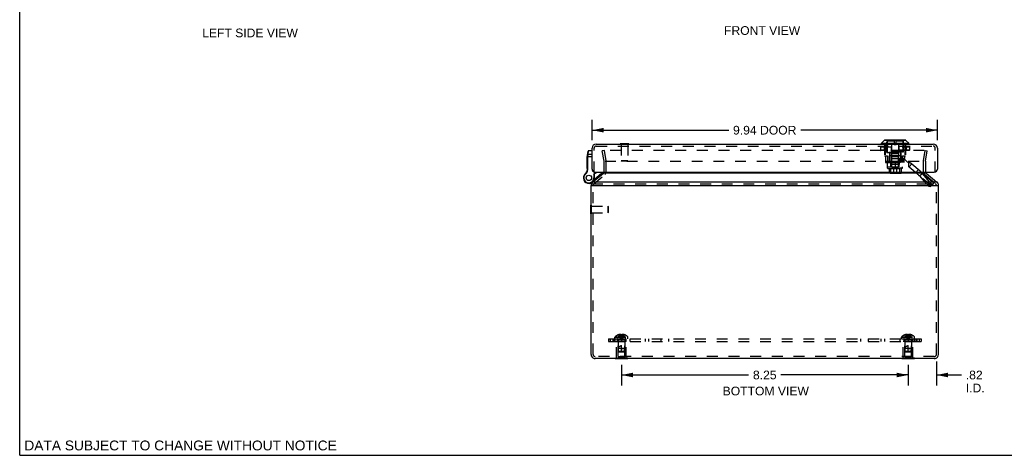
# Model space of a CAD drawing. Header units: inches. Extents: x 0 to 56.7, y 0 to 36.7.
# Tile 1 of 8: x 0 to 28.3, y 0 to 12.6. Entities that reach past the tile are written whole.
import ezdxf

# ---------------------------------------------------------------- set-up
doc = ezdxf.new("R2010")
doc.units = ezdxf.units.IN
doc.header["$LTSCALE"] = 3.116667
doc.header["$MEASUREMENT"] = 0
doc.linetypes.add('HIDDEN', pattern=[0.2, 0.1, -0.1])
doc.layers.get('0').update_dxf_attribs({"linetype": 'CONTINUOUS'})
for name, color, linetype in [('DEFAULT_2', 8, 'HIDDEN'), ('DIMENSIONS', 7, 'CONTINUOUS'), ('DOOR_ASSEMBLY', 7, 'CONTINUOUS'), ('SUBPANEL', 7, 'CONTINUOUS')]:
    doc.layers.add(name, color=color, linetype=linetype)
doc.styles.get("Standard").update_dxf_attribs({"font": 'arial.ttf'})
doc.dimstyles.new('DIMSTYLE_1', dxfattribs={"dimtxt": 0.25, "dimasz": 0.333333, "dimexe": 0.09, "dimexo": 0.07, "dimgap": 0.0375, "dimtad": 0, "dimtih": 1, "dimtoh": 1, "dimzin": 4, "dimdsep": 46, "dimtxsty": 'Standard', "dimblk": '_FILLED', "dimblk1": '_FILLED', "dimblk2": '_FILLED', "dimcen": 0.09, "dimadec": 3, "dimazin": 1, "dimtfac": 1, "dimtdec": 3, "dimtofl": 0, "dimtmove": 0, "dimatfit": 3, "dimldrblk": '_FILLED', "dimfxl": 0, "dimtolj": 1, "dimtzin": 4, "dimarcsym": 0})

# ---------------------------------------------------------------- blocks, each defined once
blk = doc.blocks.new('_FILLED')
at = {"color": 0, "linetype": 'ByBlock'}
blk.add_solid([(0, 0), (-1, 0.2), (-1, -0.2)], dxfattribs=at)
blk = doc.blocks.new('*D8')
at = {"layer": 'DIMENSIONS', "color": 2, "linetype": 'Continuous'}
for p, q in [((17.32, 2.611), (17.32, 2.015)), ((25.57, 2.611), (25.57, 2.015)), ((17.32, 2.315), (20.98, 2.315)), ((25.57, 2.315), (21.909, 2.315))]:
    blk.add_line(p, q, dxfattribs=at)
at = {"layer": 'DIMENSIONS', "color": 2, "linetype": 'Continuous', "xscale": 0.3333333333, "yscale": 0.3333333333, "zscale": 0.3333333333, "rotation": 180}
blk.add_blockref('_FILLED', (17.32, 2.315), dxfattribs=at)
at = {"layer": 'DIMENSIONS', "color": 2, "linetype": 'Continuous', "xscale": 0.3333333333, "yscale": 0.3333333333, "zscale": 0.3333333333}
blk.add_blockref('_FILLED', (25.57, 2.315), dxfattribs=at)
at = {"layer": 'DIMENSIONS', "color": 2, "linetype": 'Continuous', "insert": (21.445, 2.44), "char_height": 0.25, "width": 0.67937, "attachment_point": 2, "line_spacing_factor": 0.9}
blk.add_mtext('8.25', dxfattribs=at)
blk = doc.blocks.new('*D9')
at = {"layer": 'DIMENSIONS', "color": 2, "linetype": 'Continuous'}
for p, q in [((25.57, 2.611), (25.57, 2.015)), ((26.385, 2.699), (26.385, 2.015)), ((25.57, 2.315), (24.903, 2.315)), ((26.385, 2.315), (27.106, 2.315))]:
    blk.add_line(p, q, dxfattribs=at)
at = {"layer": 'DIMENSIONS', "color": 2, "linetype": 'Continuous', "xscale": 0.3333333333, "yscale": 0.3333333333, "zscale": 0.3333333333}
blk.add_blockref('_FILLED', (25.57, 2.315), dxfattribs=at)
at = {"layer": 'DIMENSIONS', "color": 2, "linetype": 'Continuous', "xscale": 0.3333333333, "yscale": 0.3333333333, "zscale": 0.3333333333, "rotation": 180}
blk.add_blockref('_FILLED', (26.385, 2.315), dxfattribs=at)
at = {"layer": 'DIMENSIONS', "color": 2, "linetype": 'Continuous', "insert": (27.231, 2.44), "char_height": 0.25, "width": 0.54182, "attachment_point": 1, "line_spacing_factor": 0.9}
blk.add_mtext('.82\\PI.D.', dxfattribs=at)
blk = doc.blocks.new('*D14')
at = {"layer": 'DIMENSIONS', "color": 2, "linetype": 'Continuous'}
for p, q in [((16.474, 9.084), (16.474, 9.669)), ((26.414, 9.084), (26.414, 9.669)), ((16.474, 9.369), (20.408, 9.369)), ((26.414, 9.369), (22.48, 9.369))]:
    blk.add_line(p, q, dxfattribs=at)
at = {"layer": 'DIMENSIONS', "color": 2, "linetype": 'Continuous', "xscale": 0.3333333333, "yscale": 0.3333333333, "zscale": 0.3333333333, "rotation": 180}
blk.add_blockref('_FILLED', (16.474, 9.369), dxfattribs=at)
at = {"layer": 'DIMENSIONS', "color": 2, "linetype": 'Continuous', "xscale": 0.3333333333, "yscale": 0.3333333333, "zscale": 0.3333333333}
blk.add_blockref('_FILLED', (26.414, 9.369), dxfattribs=at)
at = {"layer": 'DIMENSIONS', "color": 2, "linetype": 'Continuous', "insert": (21.444, 9.494), "char_height": 0.25, "width": 1.82249, "attachment_point": 2, "line_spacing_factor": 0.9}
blk.add_mtext('9.94 DOOR', dxfattribs=at)

msp = doc.modelspace()

# ---------------------------------------------------------------- linework, layer by layer
at = {"color": 7, "linetype": 'Continuous'}
for p, q in [((0, 0), (0, 36.667)), ((16.487, 7.871), (16.8, 8.133)), ((26.088, 8.134), (26.402, 7.871)), ((16.445, 7.779), (16.465, 7.779)), ((26.445, 7.779), (26.424, 7.779)), ((16.441, 6.957), (16.441, 7.213)), ((16.441, 7.213), (16.445, 7.213)), ((16.441, 6.957), (16.445, 6.957)), ((17.139, 2.782), (17.139, 2.786)), ((17.5, 2.782), (17.139, 2.782)), ((17.229, 2.782), (17.229, 2.786)), ((17.41, 2.782), (17.41, 2.786)), ((17.5, 2.782), (17.5, 2.786)), ((25.389, 2.782), (25.389, 2.786)), ((25.75, 2.782), (25.389, 2.782)), ((25.479, 2.782), (25.479, 2.786)), ((25.66, 2.782), (25.66, 2.786)), ((25.75, 2.782), (25.75, 2.786)), ((0, 0), (56.667, 0))]:
    msp.add_line(p, q, dxfattribs=at)
at = {"color": 3, "linetype": 'Continuous'}
for p, q in [((26.104, 8.134), (16.785, 8.134)), ((16.445, 2.906), (16.445, 7.779)), ((16.465, 7.779), (26.424, 7.779)), ((26.42, 7.871), (16.469, 7.871)), ((26.445, 2.906), (26.445, 7.779)), ((26.325, 2.786), (16.565, 2.786))]:
    msp.add_line(p, q, dxfattribs=at)
at = {"color": 7, "linetype": 'Continuous'}
for centre, radius, start, end in [((16.762, 8.18), 0.06, 310, 332.7669), ((26.127, 8.18), 0.06, 207.2331, 230), ((16.565, 7.779), 0.12, 130, 158.6316), ((26.325, 7.779), 0.12, 21.3684, 50), ((16.565, 2.906), 0.12, 220.4027, 270), ((26.325, 2.906), 0.12, 270, 319.5973)]:
    msp.add_arc(centre, radius, start, end, dxfattribs=at)
at = {"color": 3, "linetype": 'Continuous'}
for centre, start, end in [((16.565, 7.779), 158.6316, 180), ((26.325, 7.779), 0, 21.3684), ((16.565, 2.906), 180, 220.4027), ((26.325, 2.906), 319.5973, 360)]:
    msp.add_arc(centre, 0.12, start, end, dxfattribs=at)
at = {"layer": 'DEFAULT_2', "color": 8, "linetype": 'HIDDEN'}
for p, q in [((16.828, 8.786), (16.769, 8.776)), ((26.037, 8.786), (16.798, 8.786)), ((16.88, 8.489), (16.828, 8.786)), ((26.009, 8.489), (26.061, 8.786)), ((26.061, 8.786), (26.12, 8.776)), ((16.821, 8.479), (16.769, 8.776)), ((26.068, 8.479), (26.12, 8.776)), ((16.822, 8.18), (16.822, 8.468)), ((16.85, 8.479), (26.039, 8.479)), ((16.882, 8.18), (16.882, 8.468)), ((26.007, 8.468), (26.007, 8.18)), ((26.067, 8.468), (26.067, 8.18)), ((16.526, 7.825), (16.838, 8.087)), ((26.05, 8.088), (26.363, 7.825)), ((16.469, 7.825), (26.42, 7.825)), ((16.505, 2.906), (16.505, 7.779)), ((26.385, 2.906), (26.385, 7.779)), ((16.445, 7.213), (16.459, 7.213)), ((16.459, 6.957), (16.459, 7.213)), ((16.459, 7.179), (16.931, 7.179)), ((16.931, 7.179), (16.931, 6.991)), ((16.941, 7.169), (16.931, 7.179)), ((16.941, 7.169), (16.941, 7.001)), ((16.445, 6.957), (16.459, 6.957)), ((16.459, 6.991), (16.931, 6.991)), ((16.941, 7.001), (16.931, 6.991)), ((17.133, 3.357), (17.133, 3.403)), ((17.133, 3.403), (17.506, 3.403)), ((17.139, 3.418), (17.5, 3.418)), ((17.22, 3.47), (17.22, 3.47)), ((17.221, 3.47), (17.22, 3.47)), ((17.304, 3.47), (17.221, 3.47)), ((17.251, 3.47), (17.251, 3.48)), ((17.285, 3.47), (17.285, 3.485)), ((17.304, 3.47), (17.304, 3.48)), ((17.304, 3.47), (17.306, 3.448)), ((17.304, 3.47), (17.304, 3.47)), ((17.304, 3.47), (17.309, 3.47)), ((17.306, 3.448), (17.309, 3.426)), ((17.308, 3.426), (17.311, 3.405)), ((17.311, 3.405), (17.314, 3.385)), ((17.32, 3.47), (17.325, 3.47)), ((17.33, 3.47), (17.325, 3.47)), ((17.33, 3.47), (17.335, 3.47)), ((17.335, 3.47), (17.333, 3.448)), ((17.335, 3.48), (17.335, 3.47)), ((17.335, 3.47), (17.335, 3.47)), ((17.418, 3.47), (17.335, 3.47)), ((17.354, 3.47), (17.354, 3.485)), ((17.388, 3.47), (17.388, 3.48)), ((17.418, 3.47), (17.419, 3.47)), ((17.419, 3.47), (17.419, 3.47)), ((17.506, 3.357), (17.506, 3.403)), ((25.383, 3.403), (25.756, 3.403)), ((25.383, 3.357), (25.383, 3.403)), ((25.389, 3.418), (25.75, 3.418)), ((25.47, 3.47), (25.47, 3.47)), ((25.471, 3.47), (25.47, 3.47)), ((25.554, 3.47), (25.471, 3.47)), ((25.501, 3.47), (25.501, 3.48)), ((25.535, 3.47), (25.535, 3.485)), ((25.554, 3.47), (25.554, 3.48)), ((25.554, 3.47), (25.556, 3.448)), ((25.554, 3.47), (25.554, 3.47)), ((25.556, 3.448), (25.559, 3.426)), ((25.558, 3.426), (25.561, 3.405)), ((25.561, 3.405), (25.564, 3.385)), ((25.585, 3.47), (25.583, 3.448)), ((25.585, 3.48), (25.585, 3.47)), ((25.668, 3.47), (25.585, 3.47)), ((25.585, 3.47), (25.585, 3.47)), ((25.604, 3.47), (25.604, 3.485)), ((25.638, 3.47), (25.638, 3.48)), ((25.669, 3.47), (25.668, 3.47)), ((25.669, 3.47), (25.669, 3.47)), ((25.756, 3.357), (25.756, 3.403)), ((17.133, 3.357), (17.506, 3.357)), ((17.18, 2.803), (17.18, 3.282)), ((17.46, 3.282), (17.18, 3.282)), ((17.225, 3.272), (17.215, 3.282)), ((17.225, 2.844), (17.225, 3.272)), ((17.415, 3.272), (17.225, 3.272)), ((17.226, 3.328), (17.226, 3.082)), ((17.414, 3.328), (17.226, 3.328)), ((17.32, 2.982), (17.32, 3.162)), ((17.414, 3.328), (17.414, 3.082)), ((17.415, 3.272), (17.425, 3.282)), ((17.415, 2.844), (17.415, 3.272)), ((17.46, 2.803), (17.46, 3.282)), ((25.383, 3.357), (25.756, 3.357)), ((25.71, 3.282), (25.43, 3.282)), ((25.43, 2.803), (25.43, 3.282)), ((25.475, 3.272), (25.465, 3.282)), ((25.665, 3.272), (25.475, 3.272)), ((25.475, 2.844), (25.475, 3.272)), ((25.664, 3.328), (25.476, 3.328)), ((25.476, 3.328), (25.476, 3.082)), ((25.57, 2.982), (25.57, 3.162)), ((25.664, 3.328), (25.664, 3.082)), ((25.665, 3.272), (25.675, 3.282)), ((25.665, 2.844), (25.665, 3.272)), ((25.71, 2.803), (25.71, 3.282)), ((26.325, 2.846), (16.565, 2.846)), ((17.225, 2.844), (17.415, 2.844)), ((17.235, 2.992), (17.226, 3.082)), ((17.414, 3.082), (17.226, 3.082)), ((17.246, 2.982), (17.235, 2.992)), ((17.405, 2.992), (17.235, 2.992)), ((17.246, 2.982), (17.394, 2.982)), ((17.32, 3.082), (17.414, 3.082)), ((17.394, 2.982), (17.405, 2.992)), ((17.405, 2.992), (17.414, 3.082)), ((25.475, 2.844), (25.665, 2.844)), ((25.664, 3.082), (25.476, 3.082)), ((25.485, 2.992), (25.476, 3.082)), ((25.655, 2.992), (25.485, 2.992)), ((25.496, 2.982), (25.485, 2.992)), ((25.496, 2.982), (25.644, 2.982)), ((25.57, 3.082), (25.664, 3.082)), ((25.644, 2.982), (25.655, 2.992)), ((25.655, 2.992), (25.664, 3.082)), ((17.139, 2.786), (17.139, 2.803)), ((17.5, 2.803), (17.139, 2.803)), ((17.229, 2.786), (17.229, 2.803)), ((17.41, 2.786), (17.41, 2.803)), ((17.5, 2.786), (17.5, 2.803)), ((25.75, 2.803), (25.389, 2.803)), ((25.389, 2.786), (25.389, 2.803)), ((25.479, 2.786), (25.479, 2.803)), ((25.66, 2.786), (25.66, 2.803)), ((25.75, 2.786), (25.75, 2.803))]:
    msp.add_line(p, q, dxfattribs=at)
for points in [[(16.798, 8.786), (16.798, 8.786), (16.797, 8.786), (16.797, 8.786), (16.796, 8.786), (16.795, 8.785), (16.795, 8.785), (16.794, 8.785), (16.794, 8.784), (16.793, 8.784), (16.793, 8.784), (16.792, 8.783), (16.792, 8.783), (16.792, 8.782), (16.791, 8.782), (16.791, 8.781), (16.791, 8.78), (16.791, 8.78)], [(16.791, 8.78), (16.79, 8.779), (16.79, 8.779), (16.79, 8.778)], [(16.79, 8.778), (16.79, 8.778), (16.79, 8.777), (16.791, 8.777)], [(17.22, 3.47), (17.234, 3.448), (17.249, 3.426), (17.265, 3.405), (17.282, 3.385), (17.3, 3.365), (17.32, 3.346)], [(17.285, 3.485), (17.281, 3.485), (17.277, 3.484), (17.272, 3.484), (17.268, 3.483), (17.264, 3.483), (17.26, 3.482), (17.256, 3.481), (17.251, 3.48)], [(17.251, 3.47), (17.26, 3.448), (17.271, 3.426), (17.282, 3.405), (17.294, 3.385), (17.306, 3.365), (17.32, 3.346)], [(17.304, 3.48), (17.302, 3.481), (17.299, 3.482), (17.297, 3.483), (17.294, 3.483), (17.292, 3.484), (17.289, 3.484), (17.287, 3.485), (17.285, 3.485)], [(17.285, 3.47), (17.289, 3.448), (17.295, 3.426), (17.3, 3.405), (17.306, 3.385), (17.313, 3.365), (17.32, 3.346)], [(17.32, 3.47), (17.314, 3.47), (17.309, 3.47)], [(17.354, 3.47), (17.35, 3.448), (17.344, 3.426), (17.339, 3.405), (17.333, 3.385), (17.326, 3.365), (17.32, 3.346)], [(17.388, 3.47), (17.379, 3.448), (17.368, 3.426), (17.357, 3.405), (17.346, 3.385), (17.333, 3.365), (17.32, 3.346)], [(17.419, 3.47), (17.405, 3.448), (17.39, 3.426), (17.374, 3.405), (17.357, 3.385), (17.339, 3.365), (17.32, 3.346)], [(17.333, 3.448), (17.331, 3.426), (17.328, 3.405), (17.325, 3.385), (17.323, 3.365), (17.32, 3.346)], [(17.331, 3.426), (17.328, 3.405), (17.325, 3.385), (17.323, 3.365), (17.32, 3.346)], [(17.354, 3.485), (17.352, 3.485), (17.35, 3.484), (17.347, 3.484), (17.345, 3.483), (17.342, 3.483), (17.34, 3.482), (17.337, 3.481), (17.335, 3.48)], [(17.388, 3.48), (17.384, 3.481), (17.379, 3.482), (17.375, 3.483), (17.371, 3.483), (17.367, 3.484), (17.363, 3.484), (17.358, 3.485), (17.354, 3.485)], [(25.47, 3.47), (25.484, 3.448), (25.499, 3.426), (25.515, 3.405), (25.532, 3.385), (25.55, 3.365), (25.57, 3.346)], [(25.535, 3.485), (25.531, 3.485), (25.527, 3.484), (25.522, 3.484), (25.518, 3.483), (25.514, 3.483), (25.51, 3.482), (25.506, 3.481), (25.501, 3.48)], [(25.501, 3.47), (25.51, 3.448), (25.521, 3.426), (25.532, 3.405), (25.544, 3.385), (25.556, 3.365), (25.57, 3.346)], [(25.554, 3.48), (25.552, 3.481), (25.549, 3.482), (25.547, 3.483), (25.544, 3.483), (25.542, 3.484), (25.539, 3.484), (25.537, 3.485), (25.535, 3.485)], [(25.535, 3.47), (25.539, 3.448), (25.545, 3.426), (25.55, 3.405), (25.556, 3.385), (25.563, 3.365), (25.57, 3.346)], [(25.585, 3.47), (25.58, 3.47), (25.575, 3.47), (25.57, 3.47), (25.564, 3.47), (25.559, 3.47), (25.554, 3.47)], [(25.604, 3.47), (25.6, 3.448), (25.594, 3.426), (25.589, 3.405), (25.583, 3.385), (25.576, 3.365), (25.57, 3.346)], [(25.638, 3.47), (25.629, 3.448), (25.618, 3.426), (25.607, 3.405), (25.596, 3.385), (25.583, 3.365), (25.57, 3.346)], [(25.669, 3.47), (25.655, 3.448), (25.64, 3.426), (25.624, 3.405), (25.607, 3.385), (25.589, 3.365), (25.57, 3.346)], [(25.583, 3.448), (25.581, 3.426), (25.578, 3.405), (25.575, 3.385), (25.573, 3.365), (25.57, 3.346)], [(25.581, 3.426), (25.578, 3.405), (25.575, 3.385), (25.573, 3.365), (25.57, 3.346)], [(25.604, 3.485), (25.602, 3.485), (25.6, 3.484), (25.597, 3.484), (25.595, 3.483), (25.592, 3.483), (25.59, 3.482), (25.587, 3.481), (25.585, 3.48)], [(25.638, 3.48), (25.634, 3.481), (25.629, 3.482), (25.625, 3.483), (25.621, 3.483), (25.617, 3.484), (25.613, 3.484), (25.608, 3.485), (25.604, 3.485)], [(17.235, 3.082), (17.238, 3.089), (17.24, 3.096), (17.242, 3.102), (17.245, 3.108), (17.248, 3.114), (17.251, 3.119), (17.254, 3.124), (17.257, 3.128), (17.26, 3.132), (17.263, 3.136), (17.266, 3.139), (17.269, 3.142), (17.272, 3.145), (17.276, 3.147), (17.279, 3.149), (17.282, 3.151), (17.285, 3.153), (17.289, 3.155), (17.292, 3.156), (17.296, 3.158), (17.3, 3.159), (17.304, 3.16), (17.308, 3.161), (17.312, 3.161), (17.316, 3.162), (17.32, 3.162)], [(17.314, 3.385), (17.317, 3.365), (17.32, 3.346)], [(17.314, 3.385), (17.317, 3.365), (17.32, 3.346)], [(25.485, 3.082), (25.488, 3.089), (25.49, 3.096), (25.492, 3.102), (25.495, 3.108), (25.498, 3.114), (25.501, 3.119), (25.504, 3.124), (25.507, 3.128), (25.51, 3.132), (25.513, 3.136), (25.516, 3.139), (25.519, 3.142), (25.522, 3.145), (25.526, 3.147), (25.529, 3.149), (25.532, 3.151), (25.535, 3.153), (25.539, 3.155), (25.542, 3.156), (25.546, 3.158), (25.55, 3.159), (25.554, 3.16), (25.558, 3.161), (25.562, 3.161), (25.566, 3.162), (25.57, 3.162)], [(25.564, 3.385), (25.567, 3.365), (25.57, 3.346)], [(25.564, 3.385), (25.567, 3.365), (25.57, 3.346)], [(17.235, 2.992), (17.234, 3.003), (17.233, 3.015), (17.233, 3.026), (17.232, 3.038), (17.233, 3.05), (17.233, 3.061), (17.234, 3.071), (17.235, 3.082)], [(17.235, 2.992), (17.237, 2.989), (17.243, 2.984)], [(25.485, 2.992), (25.484, 3.003), (25.483, 3.015), (25.483, 3.026), (25.482, 3.038), (25.483, 3.05), (25.483, 3.061), (25.484, 3.071), (25.485, 3.082)], [(25.485, 2.992), (25.487, 2.989), (25.493, 2.984)]]:
    msp.add_lwpolyline(points, dxfattribs=at)
for centre, radius, start, end in [((16.762, 8.468), 0.06, 0, 10), ((16.762, 8.468), 0.12, 0, 10), ((26.127, 8.468), 0.12, 170, 180), ((26.127, 8.468), 0.06, 170, 180), ((16.762, 8.18), 0.06, 332.7669, 360), ((16.762, 8.18), 0.12, 310, 360), ((26.127, 8.18), 0.12, 180, 230), ((26.127, 8.18), 0.06, 180, 207.2331), ((16.565, 7.779), 0.06, 130, 180), ((26.325, 7.779), 0.06, 0, 50), ((17.153, 3.403), 0.02, 133.5138, 180), ((17.32, 3.228), 0.262, 112.3357, 133.5138), ((17.32, 3.228), 0.261, 105.1941, 112.0894), ((17.32, 3.228), 0.261, 67.9106, 74.8059), ((17.32, 3.228), 0.262, 46.4862, 67.6643), ((17.486, 3.403), 0.02, 0, 46.4862), ((25.403, 3.403), 0.02, 133.5138, 180), ((25.57, 3.228), 0.262, 112.3357, 133.5138), ((25.57, 3.228), 0.261, 105.1941, 112.0894), ((25.57, 3.228), 0.261, 67.9106, 74.8059), ((25.57, 3.228), 0.262, 46.4862, 67.6643), ((25.736, 3.403), 0.02, 0, 46.4862), ((17.197, 3.328), 0.0282, 0, 90), ((17.442, 3.328), 0.0282, 90, 180), ((25.447, 3.328), 0.0282, 0, 90), ((25.692, 3.328), 0.0282, 90, 180), ((16.565, 2.906), 0.06, 180, 270), ((26.325, 2.906), 0.06, 270, 360)]:
    msp.add_arc(centre, radius, start, end, dxfattribs=at)
at = {"layer": 'DOOR_ASSEMBLY', "color": 7, "linetype": 'Continuous'}
for p, q in [((24.802, 8.992), (24.885, 9.075)), ((25.507, 9.075), (24.885, 9.075)), ((25.502, 9.077), (24.89, 9.077)), ((25.59, 8.992), (25.507, 9.075)), ((17.281, 8.974), (17.281, 8.97)), ((17.537, 8.974), (17.281, 8.974)), ((17.537, 8.974), (17.537, 8.97)), ((24.802, 8.992), (25.59, 8.992)), ((24.802, 8.973), (24.802, 8.992)), ((25.59, 8.973), (24.802, 8.973)), ((25.59, 8.973), (25.59, 8.992)), ((16.334, 8.269), (16.334, 8.609)), ((16.344, 8.609), (16.334, 8.609)), ((16.344, 8.609), (16.334, 8.609)), ((16.344, 8.601), (16.334, 8.601)), ((16.344, 8.55), (16.334, 8.55)), ((16.344, 8.542), (16.334, 8.542)), ((16.344, 8.533), (16.334, 8.533)), ((16.344, 8.25), (16.344, 8.627)), ((16.344, 8.615), (16.474, 8.615)), ((16.345, 8.644), (16.362, 8.767)), ((16.353, 8.63), (16.354, 8.63)), ((16.354, 8.63), (16.354, 8.63)), ((16.354, 8.63), (16.354, 8.63)), ((16.354, 8.63), (16.355, 8.63)), ((16.355, 8.63), (16.356, 8.63)), ((16.355, 8.63), (16.355, 8.63)), ((16.356, 8.63), (16.356, 8.63)), ((16.356, 8.63), (16.357, 8.63)), ((16.357, 8.643), (16.358, 8.644)), ((16.357, 8.642), (16.357, 8.643)), ((16.357, 8.64), (16.357, 8.642)), ((16.357, 8.639), (16.357, 8.64)), ((16.357, 8.638), (16.357, 8.639)), ((16.357, 8.637), (16.357, 8.638)), ((16.357, 8.635), (16.357, 8.637)), ((16.357, 8.634), (16.357, 8.635)), ((16.357, 8.633), (16.357, 8.634)), ((16.357, 8.632), (16.357, 8.633)), ((16.357, 8.63), (16.357, 8.632)), ((16.357, 8.25), (16.357, 8.63)), ((16.357, 8.63), (16.357, 8.63)), ((16.358, 8.649), (16.36, 8.67)), ((16.358, 8.648), (16.358, 8.649)), ((16.358, 8.646), (16.358, 8.648)), ((16.358, 8.645), (16.358, 8.646)), ((16.358, 8.644), (16.358, 8.645)), ((16.36, 8.67), (16.375, 8.772)), ((16.474, 8.67), (16.36, 8.67)), ((16.375, 8.772), (16.375, 8.778)), ((16.474, 8.778), (16.375, 8.778)), ((16.474, 8.772), (16.375, 8.772)), ((16.344, 8.481), (16.334, 8.481)), ((16.344, 8.473), (16.334, 8.473)), ((16.344, 8.464), (16.334, 8.464)), ((16.344, 8.418), (16.334, 8.418)), ((16.344, 8.409), (16.334, 8.409)), ((16.344, 8.401), (16.334, 8.401)), ((16.344, 8.346), (16.334, 8.346)), ((16.344, 8.338), (16.334, 8.338)), ((16.344, 8.329), (16.334, 8.329)), ((16.344, 8.277), (16.334, 8.277)), ((16.344, 8.269), (16.334, 8.269)), ((16.343, 8.231), (16.355, 8.229)), ((16.344, 8.25), (16.357, 8.25)), ((16.246, 8.074), (16.246, 8.074)), ((16.246, 8.074), (16.257, 8.068)), ((16.246, 8.074), (16.257, 8.068)), ((16.257, 8.068), (16.257, 8.068)), ((16.276, 8.11), (16.284, 8.1)), ((16.526, 8.093), (16.561, 8.16)), ((16.526, 8.093), (16.526, 7.995)), ((16.539, 8.09), (16.526, 8.093)), ((16.539, 7.995), (16.526, 7.995)), ((16.532, 7.947), (16.758, 8.137)), ((16.539, 8.09), (16.576, 8.16)), ((16.539, 8.09), (16.539, 7.995)), ((16.758, 8.137), (16.777, 8.114)), ((16.439, 7.848), (16.439, 7.848))]:
    msp.add_line(p, q, dxfattribs=at)
at = {"layer": 'DOOR_ASSEMBLY', "color": 8, "linetype": 'HIDDEN'}
for p, q in [((24.959, 8.722), (24.959, 9.077)), ((25.166, 9.077), (25.166, 8.96)), ((25.226, 8.96), (25.226, 9.077)), ((25.433, 8.722), (25.433, 9.077)), ((16.534, 8.16), (16.534, 8.85)), ((16.594, 8.91), (26.294, 8.91)), ((17.281, 8.97), (17.281, 8.956)), ((17.537, 8.956), (17.281, 8.956)), ((17.315, 8.956), (17.315, 8.484)), ((17.503, 8.956), (17.503, 8.484)), ((17.537, 8.97), (17.537, 8.956)), ((24.779, 8.892), (25.613, 8.892)), ((24.779, 8.892), (24.779, 8.789)), ((24.779, 8.892), (24.779, 8.789)), ((25.613, 8.789), (24.779, 8.789)), ((24.78, 8.892), (24.78, 8.789)), ((25.61, 8.895), (24.782, 8.895)), ((25.61, 8.786), (24.782, 8.786)), ((24.881, 8.892), (24.881, 8.789)), ((24.894, 8.97), (24.894, 8.634)), ((24.896, 8.892), (24.896, 8.789)), ((24.898, 8.892), (24.898, 8.789)), ((24.912, 8.97), (24.912, 8.634)), ((25.166, 9.055), (24.966, 9.055)), ((24.966, 9.055), (24.966, 8.748)), ((25.087, 8.892), (25.087, 8.789)), ((25.09, 8.892), (25.09, 8.789)), ((25.095, 8.97), (25.095, 8.634)), ((25.166, 8.96), (25.226, 8.96)), ((25.426, 9.055), (25.226, 9.055)), ((25.297, 8.97), (25.297, 8.634)), ((25.302, 8.892), (25.302, 8.789)), ((25.305, 8.892), (25.305, 8.789)), ((25.426, 9.055), (25.426, 8.748)), ((25.48, 8.97), (25.48, 8.634)), ((25.494, 8.892), (25.494, 8.789)), ((25.496, 8.892), (25.496, 8.789)), ((25.498, 8.97), (25.498, 8.634)), ((25.511, 8.892), (25.511, 8.789)), ((25.612, 8.892), (25.612, 8.789)), ((25.613, 8.892), (25.613, 8.789)), ((25.613, 8.892), (25.613, 8.789)), ((26.354, 8.16), (26.354, 8.85)), ((24.894, 8.634), (24.981, 8.634)), ((24.922, 8.634), (24.922, 8.434)), ((24.959, 8.722), (25.433, 8.722)), ((25.426, 8.748), (24.966, 8.748)), ((24.981, 8.634), (24.981, 8.434)), ((25.021, 8.748), (25.021, 8.732)), ((25.371, 8.732), (25.021, 8.732)), ((25.367, 8.634), (25.025, 8.634)), ((25.025, 8.634), (25.025, 8.434)), ((25.033, 8.722), (25.033, 8.434)), ((25.041, 8.732), (25.041, 8.442)), ((25.095, 8.553), (25.47, 8.553)), ((25.095, 8.553), (25.095, 8.434)), ((25.296, 8.685), (25.096, 8.685)), ((25.096, 8.685), (25.096, 8.377)), ((25.101, 8.614), (25.291, 8.614)), ((25.101, 8.314), (25.101, 8.614)), ((25.291, 8.314), (25.291, 8.614)), ((25.296, 8.685), (25.296, 8.377)), ((25.324, 8.553), (25.324, 8.434)), ((25.351, 8.732), (25.351, 8.442)), ((25.359, 8.722), (25.359, 8.553)), ((25.367, 8.634), (25.367, 8.434)), ((25.37, 8.552), (25.448, 8.552)), ((25.37, 8.434), (25.37, 8.552)), ((25.371, 8.748), (25.371, 8.732)), ((25.411, 8.634), (25.498, 8.634)), ((25.411, 8.634), (25.411, 8.434)), ((25.567, 8.442), (25.448, 8.552)), ((25.451, 8.553), (25.451, 8.434)), ((25.47, 8.634), (25.47, 8.553)), ((17.325, 8.474), (17.315, 8.484)), ((17.503, 8.484), (17.315, 8.484)), ((17.493, 8.474), (17.325, 8.474)), ((17.493, 8.474), (17.503, 8.484)), ((24.922, 8.434), (24.976, 8.434)), ((24.976, 8.434), (25.579, 8.434)), ((24.976, 8.316), (24.976, 8.434)), ((24.976, 8.316), (25.579, 8.316)), ((24.981, 8.314), (25.411, 8.314)), ((24.981, 8.277), (24.981, 8.314)), ((25.411, 8.277), (24.981, 8.277)), ((24.991, 8.268), (24.981, 8.277)), ((24.991, 8.268), (25.401, 8.268)), ((25.025, 8.268), (25.025, 8.138)), ((25.079, 8.442), (25.041, 8.442)), ((25.065, 8.268), (25.065, 8.138)), ((25.076, 8.316), (25.076, 8.434)), ((25.079, 8.442), (25.079, 8.377)), ((25.313, 8.377), (25.079, 8.377)), ((25.298, 8.442), (25.094, 8.442)), ((25.094, 8.442), (25.094, 8.377)), ((25.152, 8.268), (25.152, 8.138)), ((25.212, 8.316), (25.212, 8.434)), ((25.24, 8.268), (25.24, 8.138)), ((25.298, 8.442), (25.298, 8.377)), ((25.351, 8.442), (25.313, 8.442)), ((25.313, 8.442), (25.313, 8.377)), ((25.316, 8.316), (25.316, 8.434)), ((25.327, 8.268), (25.327, 8.138)), ((25.367, 8.268), (25.367, 8.138)), ((25.401, 8.268), (25.411, 8.277)), ((25.411, 8.277), (25.411, 8.314)), ((25.567, 8.434), (25.567, 8.442)), ((25.579, 8.434), (25.579, 8.316)), ((25.675, 8.399), (25.6, 8.309)), ((25.6, 8.309), (26.24, 7.772)), ((25.675, 8.399), (26.316, 7.862)), ((25.789, 8.15), (25.865, 8.24)), ((25.367, 8.138), (25.025, 8.138)), ((25.356, 8.128), (25.036, 8.128)), ((25.055, 8.138), (25.055, 8.132)), ((25.055, 8.132), (25.337, 8.132)), ((25.33, 8.139), (25.062, 8.139)), ((25.062, 8.139), (25.062, 8.138)), ((25.323, 8.14), (25.069, 8.14)), ((25.069, 8.14), (25.069, 8.139)), ((25.315, 8.141), (25.077, 8.141)), ((25.077, 8.141), (25.077, 8.14)), ((25.315, 8.141), (25.315, 8.14)), ((25.323, 8.14), (25.323, 8.139)), ((25.33, 8.139), (25.33, 8.138)), ((25.337, 8.138), (25.337, 8.132)), ((25.896, 8.051), (25.977, 8.119)), ((26.229, 7.772), (25.896, 8.051)), ((25.896, 8.051), (26.128, 7.782)), ((26.31, 7.84), (25.977, 8.119)), ((25.977, 8.119), (26.21, 7.85)), ((26.128, 7.782), (26.21, 7.85)), ((26.203, 7.746), (26.285, 7.814)), ((26.204, 7.747), (26.286, 7.815)), ((26.229, 7.772), (26.204, 7.747)), ((26.229, 7.772), (26.31, 7.84)), ((26.24, 7.772), (26.316, 7.862)), ((26.31, 7.84), (26.286, 7.815)), ((26.311, 7.842), (26.31, 7.84)), ((26.311, 7.841), (26.312, 7.843))]:
    msp.add_line(p, q, dxfattribs=at)
at = {"layer": 'DOOR_ASSEMBLY', "color": 3, "linetype": 'Continuous'}
for p, q in [((16.474, 8.25), (16.474, 8.85)), ((16.594, 8.97), (26.294, 8.97)), ((26.414, 8.85), (26.414, 8.25)), ((16.564, 8.16), (26.324, 8.16))]:
    msp.add_line(p, q, dxfattribs=at)
at = {"layer": 'DOOR_ASSEMBLY', "color": 8, "linetype": 'HIDDEN'}
for points in [[(24.782, 8.895), (24.781, 8.895), (24.781, 8.895), (24.78, 8.894), (24.78, 8.894), (24.78, 8.894), (24.779, 8.893), (24.779, 8.892)], [(24.779, 8.892), (24.779, 8.893), (24.78, 8.894), (24.78, 8.894), (24.78, 8.894), (24.781, 8.895), (24.781, 8.895), (24.782, 8.895), (24.782, 8.895)], [(24.779, 8.789), (24.779, 8.788), (24.78, 8.788), (24.78, 8.787), (24.78, 8.787), (24.781, 8.786), (24.781, 8.786), (24.782, 8.786), (24.782, 8.786)], [(24.782, 8.786), (24.781, 8.786), (24.781, 8.786), (24.78, 8.787), (24.78, 8.787), (24.78, 8.788), (24.779, 8.788), (24.779, 8.789)], [(24.782, 8.895), (24.782, 8.895), (24.781, 8.895), (24.781, 8.895), (24.781, 8.894), (24.78, 8.894), (24.78, 8.894), (24.78, 8.893), (24.78, 8.892)], [(24.782, 8.786), (24.782, 8.786), (24.781, 8.786), (24.781, 8.786), (24.781, 8.787), (24.78, 8.787), (24.78, 8.788), (24.78, 8.788), (24.78, 8.789)], [(24.898, 8.895), (24.898, 8.895), (24.897, 8.895), (24.897, 8.895), (24.897, 8.894), (24.896, 8.894), (24.896, 8.894), (24.896, 8.893), (24.896, 8.892)], [(24.898, 8.786), (24.898, 8.786), (24.897, 8.786), (24.897, 8.786), (24.897, 8.787), (24.896, 8.787), (24.896, 8.788), (24.896, 8.788), (24.896, 8.789)], [(24.898, 8.895), (24.898, 8.895), (24.898, 8.895), (24.898, 8.895), (24.898, 8.894), (24.898, 8.894), (24.898, 8.894), (24.898, 8.893), (24.898, 8.892)], [(24.898, 8.786), (24.898, 8.786), (24.898, 8.786), (24.898, 8.786), (24.898, 8.787), (24.898, 8.787), (24.898, 8.788), (24.898, 8.788), (24.898, 8.789)], [(25.089, 8.895), (25.089, 8.895), (25.088, 8.895), (25.088, 8.895), (25.088, 8.894), (25.088, 8.894), (25.087, 8.894), (25.087, 8.893), (25.087, 8.892)], [(25.089, 8.786), (25.089, 8.786), (25.088, 8.786), (25.088, 8.786), (25.088, 8.787), (25.088, 8.787), (25.087, 8.788), (25.087, 8.788), (25.087, 8.789)], [(25.089, 8.895), (25.089, 8.895), (25.089, 8.895), (25.09, 8.895), (25.09, 8.894), (25.09, 8.894), (25.09, 8.894), (25.09, 8.893), (25.09, 8.892)], [(25.089, 8.786), (25.089, 8.786), (25.089, 8.786), (25.09, 8.786), (25.09, 8.787), (25.09, 8.787), (25.09, 8.788), (25.09, 8.788), (25.09, 8.789)], [(25.303, 8.895), (25.303, 8.895), (25.303, 8.895), (25.302, 8.895), (25.302, 8.894), (25.302, 8.894), (25.302, 8.894), (25.302, 8.893), (25.302, 8.892)], [(25.303, 8.786), (25.303, 8.786), (25.303, 8.786), (25.302, 8.786), (25.302, 8.787), (25.302, 8.787), (25.302, 8.788), (25.302, 8.788), (25.302, 8.789)], [(25.303, 8.895), (25.303, 8.895), (25.304, 8.895), (25.304, 8.895), (25.304, 8.894), (25.304, 8.894), (25.305, 8.894), (25.305, 8.893), (25.305, 8.892)], [(25.303, 8.786), (25.303, 8.786), (25.304, 8.786), (25.304, 8.786), (25.304, 8.787), (25.304, 8.787), (25.305, 8.788), (25.305, 8.788), (25.305, 8.789)], [(25.494, 8.895), (25.494, 8.895), (25.495, 8.895), (25.495, 8.895), (25.495, 8.894), (25.496, 8.894), (25.496, 8.894), (25.496, 8.893), (25.496, 8.892)], [(25.494, 8.895), (25.494, 8.895), (25.494, 8.895), (25.494, 8.895), (25.494, 8.894), (25.494, 8.894), (25.494, 8.894), (25.494, 8.893), (25.494, 8.892)], [(25.494, 8.786), (25.494, 8.786), (25.494, 8.786), (25.494, 8.786), (25.494, 8.787), (25.494, 8.787), (25.494, 8.788), (25.494, 8.788), (25.494, 8.789)], [(25.494, 8.786), (25.494, 8.786), (25.495, 8.786), (25.495, 8.786), (25.495, 8.787), (25.496, 8.787), (25.496, 8.788), (25.496, 8.788), (25.496, 8.789)], [(25.61, 8.895), (25.61, 8.895), (25.611, 8.895), (25.611, 8.895), (25.611, 8.894), (25.612, 8.894), (25.612, 8.894), (25.612, 8.893), (25.612, 8.892)], [(25.61, 8.895), (25.611, 8.895), (25.611, 8.895), (25.612, 8.894), (25.612, 8.894), (25.612, 8.894), (25.613, 8.893), (25.613, 8.892)], [(25.613, 8.892), (25.613, 8.893), (25.612, 8.894), (25.612, 8.894), (25.612, 8.894), (25.611, 8.895), (25.611, 8.895), (25.61, 8.895), (25.61, 8.895)], [(25.61, 8.786), (25.611, 8.786), (25.611, 8.786), (25.612, 8.787), (25.612, 8.787), (25.612, 8.788), (25.613, 8.788), (25.613, 8.789)], [(25.61, 8.786), (25.61, 8.786), (25.611, 8.786), (25.611, 8.786), (25.611, 8.787), (25.612, 8.787), (25.612, 8.788), (25.612, 8.788), (25.612, 8.789)], [(25.61, 8.786), (25.61, 8.786), (25.611, 8.786), (25.611, 8.786), (25.612, 8.787), (25.612, 8.787), (25.612, 8.788), (25.613, 8.788), (25.613, 8.789)], [(25.865, 8.24), (25.874, 8.232), (25.883, 8.225), (25.891, 8.217), (25.9, 8.209), (25.908, 8.2), (25.917, 8.192), (25.925, 8.183), (25.933, 8.174), (25.94, 8.166), (25.948, 8.157), (25.956, 8.147), (25.963, 8.138), (25.97, 8.129), (25.977, 8.119)], [(25.036, 8.128), (25.034, 8.128), (25.033, 8.128), (25.032, 8.129), (25.03, 8.129), (25.029, 8.13), (25.028, 8.131), (25.027, 8.132), (25.026, 8.133), (25.025, 8.134), (25.025, 8.135), (25.025, 8.137), (25.025, 8.138)], [(25.073, 8.128), (25.072, 8.128), (25.071, 8.128), (25.07, 8.129), (25.069, 8.129), (25.068, 8.13), (25.067, 8.131), (25.067, 8.132), (25.066, 8.133), (25.066, 8.134), (25.065, 8.135), (25.065, 8.137), (25.065, 8.138)], [(25.076, 8.128), (25.077, 8.128), (25.077, 8.128), (25.078, 8.129), (25.078, 8.129), (25.079, 8.13), (25.079, 8.131), (25.079, 8.131), (25.079, 8.132)], [(25.076, 8.128), (25.082, 8.128), (25.088, 8.129), (25.095, 8.129), (25.102, 8.128), (25.109, 8.128), (25.114, 8.128)], [(25.076, 8.128), (25.077, 8.128), (25.078, 8.128), (25.079, 8.128), (25.081, 8.128)], [(25.079, 8.132), (25.08, 8.132), (25.082, 8.132), (25.083, 8.132), (25.085, 8.132)], [(25.081, 8.128), (25.084, 8.129), (25.086, 8.129), (25.088, 8.129), (25.09, 8.129), (25.092, 8.129), (25.094, 8.129), (25.097, 8.129), (25.099, 8.129), (25.102, 8.129), (25.106, 8.128)], [(25.085, 8.132), (25.088, 8.132), (25.09, 8.133), (25.092, 8.133), (25.094, 8.133), (25.096, 8.133), (25.098, 8.133), (25.101, 8.133), (25.103, 8.133), (25.105, 8.132), (25.107, 8.132), (25.109, 8.132), (25.111, 8.132), (25.113, 8.132), (25.115, 8.132), (25.117, 8.132)], [(25.106, 8.128), (25.108, 8.128), (25.111, 8.128), (25.113, 8.128), (25.114, 8.128)], [(25.114, 8.128), (25.115, 8.128), (25.115, 8.128), (25.116, 8.129), (25.116, 8.129), (25.116, 8.13), (25.117, 8.131), (25.117, 8.131), (25.117, 8.132)], [(25.155, 8.128), (25.155, 8.128), (25.154, 8.128), (25.154, 8.129), (25.153, 8.129), (25.153, 8.13), (25.153, 8.131), (25.153, 8.132), (25.152, 8.133), (25.152, 8.134), (25.152, 8.135), (25.152, 8.137), (25.152, 8.138)], [(25.237, 8.128), (25.237, 8.128), (25.238, 8.128), (25.238, 8.129), (25.239, 8.129), (25.239, 8.13), (25.239, 8.131), (25.239, 8.132), (25.24, 8.133), (25.24, 8.134), (25.24, 8.135), (25.24, 8.137), (25.24, 8.138)], [(25.287, 8.132), (25.283, 8.132), (25.281, 8.132), (25.279, 8.132), (25.277, 8.132), (25.275, 8.132)], [(25.278, 8.128), (25.277, 8.128), (25.277, 8.128), (25.276, 8.129), (25.276, 8.129), (25.276, 8.13), (25.275, 8.131), (25.275, 8.131), (25.275, 8.132)], [(25.29, 8.129), (25.286, 8.128), (25.284, 8.128), (25.281, 8.128), (25.279, 8.128), (25.278, 8.128)], [(25.278, 8.128), (25.283, 8.128), (25.29, 8.128), (25.297, 8.129), (25.304, 8.129), (25.31, 8.128), (25.316, 8.128)], [(25.304, 8.132), (25.302, 8.133), (25.3, 8.133), (25.298, 8.133), (25.296, 8.133), (25.294, 8.133), (25.291, 8.133), (25.289, 8.133), (25.287, 8.132)], [(25.308, 8.129), (25.306, 8.129), (25.304, 8.129), (25.302, 8.129), (25.3, 8.129), (25.298, 8.129), (25.295, 8.129), (25.293, 8.129), (25.29, 8.129)], [(25.313, 8.132), (25.312, 8.132), (25.31, 8.132), (25.309, 8.132), (25.307, 8.132), (25.304, 8.132)], [(25.316, 8.128), (25.315, 8.128), (25.314, 8.128), (25.313, 8.128), (25.311, 8.128), (25.308, 8.129)], [(25.316, 8.128), (25.315, 8.128), (25.315, 8.128), (25.314, 8.129), (25.314, 8.129), (25.313, 8.13), (25.313, 8.131), (25.313, 8.131), (25.313, 8.132)], [(25.319, 8.128), (25.32, 8.128), (25.321, 8.128), (25.322, 8.129), (25.323, 8.129), (25.324, 8.13), (25.325, 8.131), (25.325, 8.132), (25.326, 8.133), (25.326, 8.134), (25.327, 8.135), (25.327, 8.137), (25.327, 8.138)], [(25.356, 8.128), (25.358, 8.128), (25.359, 8.128), (25.36, 8.129), (25.362, 8.129), (25.363, 8.13), (25.364, 8.131), (25.365, 8.132), (25.366, 8.133), (25.367, 8.134), (25.367, 8.135), (25.367, 8.137), (25.367, 8.138)], [(25.789, 8.15), (25.803, 8.138), (25.817, 8.126), (25.83, 8.114), (25.844, 8.102), (25.857, 8.089), (25.87, 8.077), (25.883, 8.064), (25.896, 8.051)], [(26.203, 7.746), (26.203, 7.745), (26.202, 7.745), (26.201, 7.744), (26.2, 7.744), (26.199, 7.743), (26.198, 7.743), (26.196, 7.743), (26.195, 7.742), (26.194, 7.742), (26.193, 7.742), (26.192, 7.742), (26.19, 7.742), (26.189, 7.742), (26.187, 7.742), (26.186, 7.742), (26.185, 7.743), (26.183, 7.743), (26.182, 7.743), (26.18, 7.744), (26.178, 7.744), (26.177, 7.745), (26.175, 7.745), (26.173, 7.746), (26.172, 7.747), (26.17, 7.748), (26.168, 7.749), (26.167, 7.75), (26.165, 7.75), (26.163, 7.752), (26.161, 7.753), (26.16, 7.754), (26.158, 7.755), (26.156, 7.756), (26.154, 7.757), (26.153, 7.759), (26.151, 7.76), (26.149, 7.762), (26.147, 7.763), (26.145, 7.765), (26.144, 7.766), (26.142, 7.768), (26.14, 7.769), (26.138, 7.771), (26.137, 7.773), (26.135, 7.775), (26.133, 7.776), (26.132, 7.778), (26.13, 7.78), (26.128, 7.782)], [(26.204, 7.747), (26.203, 7.746), (26.203, 7.746)], [(26.285, 7.814), (26.284, 7.813), (26.283, 7.813), (26.282, 7.812), (26.281, 7.812), (26.28, 7.811), (26.279, 7.811), (26.278, 7.81), (26.277, 7.81), (26.276, 7.81), (26.274, 7.81), (26.273, 7.81), (26.272, 7.81), (26.27, 7.81), (26.269, 7.81), (26.268, 7.81), (26.266, 7.811), (26.265, 7.811), (26.263, 7.811), (26.261, 7.812), (26.26, 7.812), (26.258, 7.813), (26.257, 7.813), (26.255, 7.814), (26.253, 7.815), (26.252, 7.816), (26.25, 7.816), (26.248, 7.817), (26.246, 7.818), (26.245, 7.819), (26.243, 7.82), (26.241, 7.822), (26.239, 7.823), (26.238, 7.824), (26.236, 7.825), (26.234, 7.827), (26.232, 7.828), (26.23, 7.829), (26.229, 7.831), (26.227, 7.832), (26.225, 7.834), (26.223, 7.836), (26.222, 7.837), (26.22, 7.839), (26.218, 7.841), (26.216, 7.842), (26.215, 7.844), (26.213, 7.846), (26.211, 7.848), (26.21, 7.85)], [(26.24, 7.772), (26.239, 7.772), (26.239, 7.772), (26.238, 7.772), (26.238, 7.773), (26.237, 7.773), (26.236, 7.773), (26.235, 7.773), (26.235, 7.773), (26.234, 7.773), (26.233, 7.773), (26.232, 7.772), (26.231, 7.772), (26.23, 7.772), (26.229, 7.772)], [(26.271, 7.808), (26.27, 7.808), (26.27, 7.808), (26.27, 7.808), (26.27, 7.808), (26.27, 7.808), (26.27, 7.807), (26.269, 7.807), (26.269, 7.806), (26.268, 7.806), (26.268, 7.806), (26.267, 7.805), (26.267, 7.804), (26.266, 7.804), (26.266, 7.803), (26.265, 7.803), (26.264, 7.802), (26.263, 7.801), (26.263, 7.8), (26.262, 7.799), (26.261, 7.799), (26.26, 7.798), (26.259, 7.797), (26.258, 7.796), (26.257, 7.795), (26.256, 7.794), (26.254, 7.793)], [(26.286, 7.815), (26.285, 7.814), (26.285, 7.814)], [(26.317, 7.854), (26.316, 7.853), (26.316, 7.852), (26.315, 7.85), (26.315, 7.849), (26.314, 7.847), (26.313, 7.845), (26.312, 7.843)], [(26.312, 7.843), (26.313, 7.845), (26.314, 7.846), (26.314, 7.848), (26.315, 7.849), (26.315, 7.851), (26.316, 7.852), (26.316, 7.853)], [(26.317, 7.855), (26.317, 7.857), (26.317, 7.857), (26.317, 7.858), (26.317, 7.859), (26.317, 7.86), (26.317, 7.861), (26.316, 7.861), (26.316, 7.862), (26.316, 7.862)], [(26.316, 7.862), (26.316, 7.862), (26.316, 7.861), (26.317, 7.86), (26.317, 7.86), (26.317, 7.859), (26.317, 7.858), (26.317, 7.857), (26.317, 7.856), (26.317, 7.854)]]:
    msp.add_lwpolyline(points, dxfattribs=at)
at = {"layer": 'DOOR_ASSEMBLY', "color": 7, "linetype": 'Continuous'}
for points in [[(16.344, 8.627), (16.344, 8.627), (16.344, 8.627), (16.344, 8.627), (16.344, 8.627), (16.344, 8.627), (16.344, 8.627), (16.344, 8.627), (16.344, 8.627), (16.344, 8.627), (16.344, 8.627), (16.344, 8.627), (16.344, 8.627), (16.344, 8.627), (16.344, 8.627), (16.344, 8.627), (16.344, 8.627), (16.345, 8.627), (16.345, 8.627), (16.345, 8.627), (16.345, 8.628), (16.345, 8.628), (16.345, 8.628), (16.345, 8.628), (16.345, 8.628), (16.345, 8.628), (16.345, 8.628), (16.345, 8.628), (16.345, 8.628), (16.345, 8.628), (16.346, 8.628), (16.346, 8.628), (16.346, 8.628), (16.346, 8.628), (16.346, 8.628), (16.346, 8.628), (16.346, 8.628), (16.346, 8.628), (16.347, 8.628), (16.347, 8.628), (16.347, 8.628), (16.347, 8.628), (16.347, 8.629), (16.347, 8.629), (16.347, 8.629), (16.348, 8.629), (16.348, 8.629), (16.348, 8.629), (16.348, 8.629), (16.348, 8.629), (16.348, 8.629), (16.348, 8.629), (16.349, 8.629), (16.349, 8.629), (16.349, 8.629), (16.349, 8.629), (16.349, 8.629), (16.349, 8.629), (16.35, 8.629), (16.35, 8.629), (16.35, 8.629), (16.35, 8.629), (16.35, 8.629), (16.351, 8.629), (16.351, 8.629), (16.351, 8.629), (16.351, 8.629), (16.351, 8.629), (16.352, 8.629), (16.352, 8.629), (16.352, 8.629), (16.352, 8.629), (16.352, 8.629), (16.353, 8.629), (16.353, 8.629), (16.353, 8.629), (16.353, 8.63)], [(16.345, 8.644), (16.345, 8.644), (16.345, 8.644), (16.345, 8.644), (16.345, 8.644), (16.345, 8.644), (16.345, 8.645), (16.345, 8.645), (16.345, 8.645), (16.345, 8.645), (16.346, 8.645), (16.346, 8.645), (16.346, 8.645), (16.346, 8.645), (16.346, 8.645), (16.346, 8.646), (16.346, 8.646), (16.346, 8.646), (16.346, 8.646), (16.346, 8.646), (16.346, 8.646), (16.346, 8.646), (16.346, 8.646), (16.347, 8.646), (16.347, 8.646), (16.347, 8.647), (16.347, 8.647), (16.347, 8.647), (16.347, 8.647), (16.347, 8.647), (16.347, 8.647), (16.347, 8.647), (16.347, 8.647), (16.348, 8.647), (16.348, 8.647), (16.348, 8.647), (16.348, 8.648), (16.348, 8.648), (16.348, 8.648), (16.348, 8.648), (16.349, 8.648), (16.349, 8.648), (16.349, 8.648), (16.349, 8.648), (16.349, 8.648), (16.349, 8.648), (16.349, 8.648), (16.35, 8.648), (16.35, 8.648), (16.35, 8.648), (16.35, 8.648), (16.35, 8.649), (16.35, 8.649), (16.351, 8.649), (16.351, 8.649), (16.351, 8.649), (16.351, 8.649), (16.351, 8.649), (16.352, 8.649), (16.352, 8.649), (16.352, 8.649), (16.352, 8.649), (16.352, 8.649), (16.352, 8.649), (16.353, 8.649), (16.353, 8.649), (16.353, 8.649), (16.353, 8.649), (16.353, 8.649), (16.354, 8.649), (16.354, 8.649), (16.354, 8.649), (16.354, 8.649), (16.354, 8.649), (16.355, 8.649), (16.355, 8.649), (16.355, 8.649), (16.355, 8.649), (16.356, 8.649), (16.356, 8.649), (16.356, 8.649), (16.356, 8.649), (16.356, 8.649), (16.357, 8.649), (16.357, 8.649), (16.357, 8.649), (16.357, 8.649), (16.357, 8.649), (16.358, 8.649), (16.358, 8.649), (16.358, 8.649)], [(16.348, 8.661), (16.348, 8.661), (16.348, 8.661), (16.348, 8.661), (16.348, 8.661), (16.348, 8.662), (16.348, 8.662), (16.348, 8.662), (16.348, 8.662), (16.348, 8.662), (16.348, 8.663), (16.348, 8.663), (16.348, 8.663), (16.348, 8.663), (16.348, 8.663), (16.348, 8.663), (16.348, 8.664), (16.349, 8.664), (16.349, 8.664), (16.349, 8.664), (16.349, 8.664), (16.349, 8.665), (16.349, 8.665), (16.349, 8.665), (16.349, 8.665), (16.349, 8.665), (16.349, 8.665), (16.35, 8.666), (16.35, 8.666), (16.35, 8.666), (16.35, 8.666), (16.35, 8.666), (16.35, 8.666), (16.35, 8.666), (16.35, 8.667), (16.351, 8.667), (16.351, 8.667), (16.351, 8.667), (16.351, 8.667), (16.351, 8.667), (16.351, 8.667), (16.352, 8.668), (16.352, 8.668), (16.352, 8.668), (16.352, 8.668), (16.352, 8.668), (16.352, 8.668), (16.353, 8.668), (16.353, 8.668), (16.353, 8.669), (16.353, 8.669), (16.353, 8.669), (16.353, 8.669), (16.354, 8.669), (16.354, 8.669), (16.354, 8.669), (16.354, 8.669), (16.354, 8.669), (16.355, 8.669), (16.355, 8.669), (16.355, 8.67), (16.355, 8.67), (16.355, 8.67), (16.356, 8.67), (16.356, 8.67), (16.356, 8.67), (16.356, 8.67), (16.356, 8.67), (16.357, 8.67), (16.357, 8.67), (16.357, 8.67), (16.357, 8.67), (16.357, 8.67), (16.358, 8.67), (16.358, 8.67), (16.358, 8.67), (16.358, 8.67), (16.358, 8.67), (16.359, 8.67), (16.359, 8.67), (16.359, 8.67), (16.359, 8.67), (16.36, 8.67), (16.36, 8.67), (16.36, 8.67), (16.36, 8.67), (16.36, 8.67)], [(16.362, 8.762), (16.362, 8.762), (16.362, 8.762), (16.362, 8.762), (16.362, 8.763), (16.362, 8.763), (16.362, 8.763), (16.362, 8.763), (16.362, 8.763), (16.362, 8.763), (16.362, 8.764), (16.362, 8.764), (16.362, 8.764), (16.362, 8.764), (16.362, 8.764), (16.363, 8.765), (16.363, 8.765), (16.363, 8.765), (16.363, 8.765), (16.363, 8.765), (16.363, 8.765), (16.363, 8.766), (16.363, 8.766), (16.363, 8.766), (16.363, 8.766), (16.363, 8.766), (16.364, 8.766), (16.364, 8.767), (16.364, 8.767), (16.364, 8.767), (16.364, 8.767), (16.364, 8.767), (16.364, 8.767), (16.364, 8.768), (16.365, 8.768), (16.365, 8.768), (16.365, 8.768), (16.365, 8.768), (16.365, 8.768), (16.365, 8.768), (16.366, 8.769), (16.366, 8.769), (16.366, 8.769), (16.366, 8.769), (16.366, 8.769), (16.366, 8.769), (16.366, 8.769), (16.367, 8.769), (16.367, 8.77), (16.367, 8.77), (16.367, 8.77), (16.367, 8.77), (16.368, 8.77), (16.368, 8.77), (16.368, 8.77), (16.368, 8.77), (16.368, 8.77), (16.368, 8.77), (16.369, 8.771), (16.369, 8.771), (16.369, 8.771), (16.369, 8.771), (16.369, 8.771), (16.37, 8.771), (16.37, 8.771), (16.37, 8.771), (16.37, 8.771), (16.371, 8.771), (16.371, 8.771), (16.371, 8.771), (16.371, 8.771), (16.371, 8.771), (16.372, 8.771), (16.372, 8.771), (16.372, 8.771), (16.372, 8.771), (16.372, 8.772), (16.373, 8.772), (16.373, 8.772), (16.373, 8.772), (16.373, 8.772), (16.373, 8.772), (16.374, 8.772), (16.374, 8.772), (16.374, 8.772), (16.374, 8.772), (16.375, 8.772)]]:
    msp.add_lwpolyline(points, dxfattribs=at)
for radius in [0.079, 0.078]:
    msp.add_circle((16.382, 7.995), radius, dxfattribs=at)
for centre, radius, start, end in [((24.89, 9.07), 0.0071, 90, 135), ((25.502, 9.07), 0.0071, 45, 90), ((24.805, 8.973), 0.00305, 180, 270.0001), ((25.587, 8.973), 0.00305, 269.9999, 360), ((16.469, 8.627), 0.125, 172.0382, 180), ((16.375, 8.765), 0.013, 90, 172.0243), ((16.145, 8.262), 0.2, 310.7933, 351.1599), ((16.145, 8.262), 0.213, 310.7933, 351.1599), ((16.219, 8.25), 0.125, 351.1599, 360), ((16.219, 8.25), 0.138, 351.1599, 360), ((16.382, 7.995), 0.158, 149.735, 360), ((16.382, 7.995), 0.144, 149.735, 360), ((16.382, 7.995), 0.158, 127.311, 149.7213), ((16.368, 8.003), 0.142, 130.7933, 149.735), ((16.368, 8.003), 0.129, 130.7933, 149.735), ((16.482, 8.317), 0.21, 290.2981, 311.7288), ((16.697, 8.209), 0.095, 310, 328.8592), ((16.345, 8.09), 0.26, 291.378, 310)]:
    msp.add_arc(centre, radius, start, end, dxfattribs=at)
at = {"layer": 'DOOR_ASSEMBLY', "color": 8, "linetype": 'HIDDEN'}
for centre, radius, start, end in [((24.988, 9.055), 0.0218, 90, 180), ((25.404, 9.055), 0.0218, 0, 90), ((16.594, 8.85), 0.06, 90, 180), ((24.878, 8.892), 0.00273, 0, 90), ((24.878, 8.789), 0.00273, 270, 360), ((25.514, 8.892), 0.00273, 90, 180), ((25.514, 8.789), 0.00273, 180, 270), ((26.294, 8.85), 0.06, 0, 90), ((25.579, 8.284), 0.15, 50, 90), ((25.579, 8.284), 0.032, 50, 90), ((25.051, 8.132), 0.004, 270, 360), ((25.341, 8.132), 0.004, 180, 270)]:
    msp.add_arc(centre, radius, start, end, dxfattribs=at)
at = {"layer": 'DOOR_ASSEMBLY', "color": 3, "linetype": 'Continuous'}
for centre, radius, start, end in [((16.594, 8.85), 0.12, 90, 180), ((26.294, 8.85), 0.12, 0, 90), ((16.564, 8.25), 0.09, 180, 270), ((26.324, 8.25), 0.09, 270, 360)]:
    msp.add_arc(centre, radius, start, end, dxfattribs=at)
at = {"layer": 'SUBPANEL', "color": 8, "linetype": 'HIDDEN'}
for p, q in [((16.945, 3.357), (16.945, 3.282)), ((16.945, 3.357), (25.945, 3.357)), ((16.945, 3.282), (25.945, 3.282)), ((16.996, 3.357), (16.996, 3.282)), ((17.07, 3.357), (17.07, 3.282)), ((17.099, 3.357), (17.099, 3.282)), ((17.139, 3.282), (17.139, 3.357)), ((17.195, 3.357), (17.195, 3.282)), ((17.32, 3.357), (17.32, 3.282)), ((17.445, 3.357), (17.445, 3.282)), ((17.561, 3.357), (17.561, 3.282)), ((18.001, 3.357), (18.001, 3.282)), ((18.102, 3.357), (18.102, 3.282)), ((18.461, 3.282), (18.461, 3.357)), ((18.679, 3.282), (18.679, 3.357)), ((24.211, 3.282), (24.211, 3.357)), ((24.429, 3.282), (24.429, 3.357)), ((24.787, 3.357), (24.787, 3.282)), ((24.888, 3.357), (24.888, 3.282)), ((25.328, 3.357), (25.328, 3.282)), ((25.445, 3.357), (25.445, 3.282)), ((25.57, 3.357), (25.57, 3.282)), ((25.695, 3.357), (25.695, 3.282)), ((25.751, 3.282), (25.751, 3.357)), ((25.791, 3.357), (25.791, 3.282)), ((25.82, 3.357), (25.82, 3.282)), ((25.893, 3.357), (25.893, 3.282)), ((25.945, 3.357), (25.945, 3.282))]:
    msp.add_line(p, q, dxfattribs=at)

# ---------------------------------------------------------------- texts
at = {"layer": 'DIMENSIONS', "color": 2, "linetype": 'Continuous', "attachment_point": 2, "line_spacing_factor": 0.9}
for s, insert, char_height, width in [('LEFT SIDE VIEW', (6.63, 12.297), 0.25, 2.74907), ('FRONT VIEW', (21.368, 12.366), 0.25, 2.18773), ('BOTTOM VIEW', (21.474, 1.978), 0.25, 2.4777), ('DATA SUBJECT TO CHANGE WITHOUT NOTICE', (4.63, 0.426), 0.28333, 8.97608)]:
    msp.add_mtext(s, dxfattribs=dict(at, insert=insert, char_height=char_height, width=width))

# ---------------------------------------------------------------- dimensions: what is measured, and where the dimension line sits
at = {"layer": 'DIMENSIONS', "color": 2, "linetype": 'Continuous'}
for base, p1, p2, text, picture, middle in [((16.474, 9.369), (26.414, 9.739), (16.474, 9.739), '<> DOOR', '*D14', (21.444, 9.369)), ((25.569545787, 2.31463079), (26.384545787, 2.76869151), (25.569545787, 1.94463079), '<>\\PI.D.', '*D9', (27.501717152, 2.12713079))]:
    dim = msp.add_linear_dim(base=base, p1=p1, p2=p2, angle=180, text=text, dimstyle='DIMSTYLE_1', dxfattribs=at)
    dim.commit()
    dim.dimension.update_dxf_attribs({"geometry": picture, "text_midpoint": middle, "dimtype": 160})
dim = msp.add_linear_dim(base=(25.57, 2.315), p1=(17.32, 1.945), p2=(25.57, 1.945), dimstyle='DIMSTYLE_1', dxfattribs=at)
dim.commit()
dim.dimension.update_dxf_attribs({"geometry": '*D8', "text_midpoint": (21.444, 2.313), "dimtype": 160})

doc.saveas('drawing.dxf')
